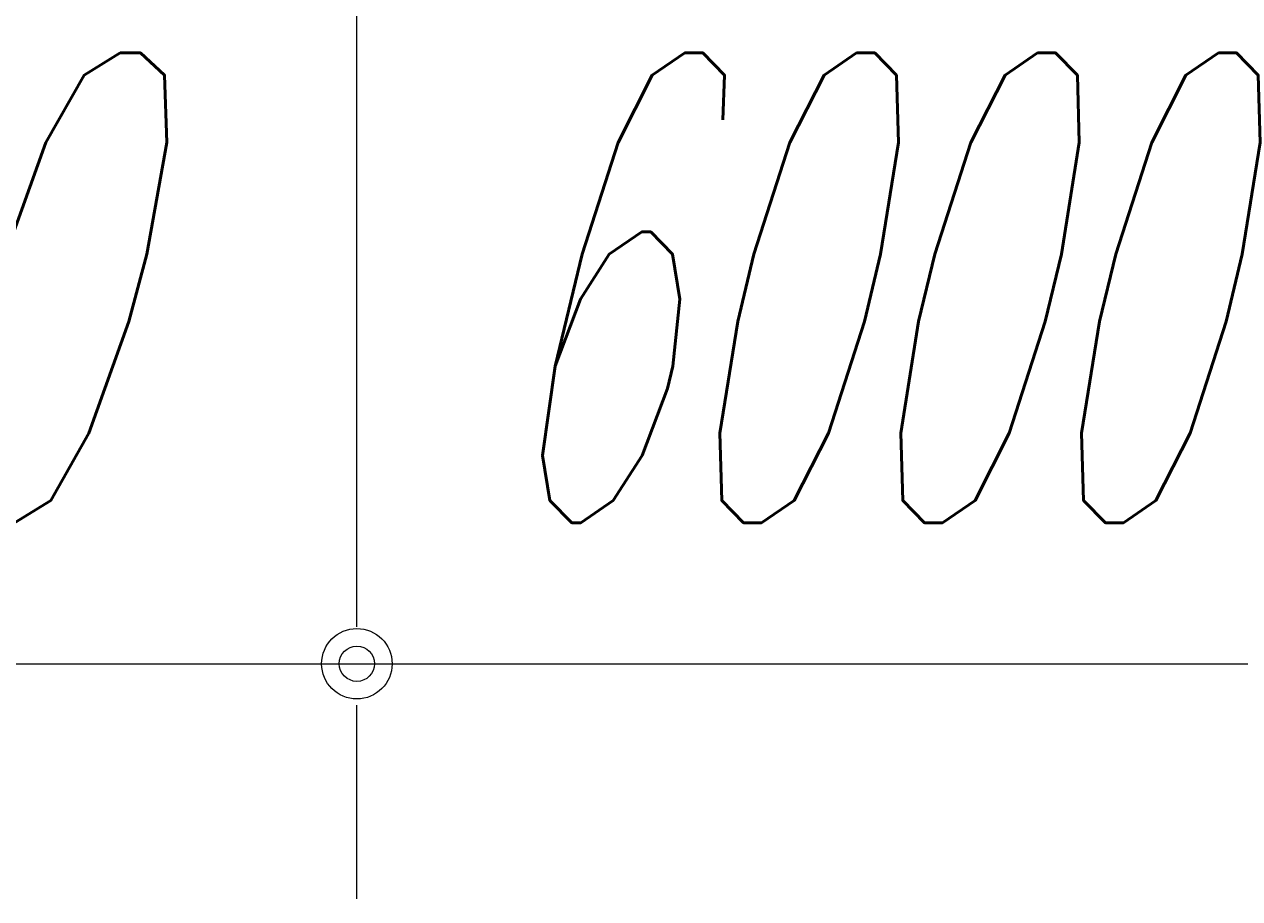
# Model space of a CAD drawing. Extents: x 22073 to 142282, y 6659 to 108851.
# Tile 7 of 68: x 48056 to 54264, y 9188 to 13654. Entities that reach past the tile are written whole.
import ezdxf
from ezdxf.enums import TextEntityAlignment as Align

# ---------------------------------------------------------------- set-up
doc = ezdxf.new("R2010")
doc.units = 0
doc.header["$LTSCALE"] = 150
doc.header["$MEASUREMENT"] = 0
doc.layers.add('11', color=7, linetype='Continuous')
doc.styles.get("Standard").update_dxf_attribs({"font": 'txt', "bigfont": 'bigfont'})
doc.dimstyles.get("Standard").update_dxf_attribs({"dimtxt": 0.18, "dimasz": 0.18, "dimexe": 0.18, "dimexo": 0.0625, "dimgap": 0.09, "dimtad": 0, "dimtih": 1, "dimtoh": 1, "dimdec": 4, "dimzin": 0, "dimdsep": 46, "dimtxsty": 'Standard', "dimcen": 0.09, "dimadec": 0, "dimazin": 0, "dimtfac": 1, "dimtdec": 4, "dimtofl": 0, "dimtmove": 0, "dimatfit": 0, "dimfxl": 1, "dimtolj": 1, "dimtzin": 0, "dimarcsym": 0})

# ---------------------------------------------------------------- blocks, each defined once
blk = doc.blocks.new('*D4')
at = {"layer": '11', "color": 7, "linetype": 'Continuous', "lineweight": 9}
for p, q in [((43755, 10387.9), (49755, 10387.9)), ((49755, 9187.9), (49755, 10175.9))]:
    blk.add_line(p, q, dxfattribs=at)
for radius in [180, 90]:
    blk.add_circle((49755, 10387.9), radius, dxfattribs=at)
at = {"layer": '11', "color": 7, "linetype": 'Continuous', "lineweight": 9, "oblique": 15, "width": 0.5}
blk.add_text('6000', height=2400, dxfattribs=at).set_placement((44355, 10387.9), align=Align.BOTTOM_LEFT)
blk = doc.blocks.new('*D5')
at = {"layer": '11', "color": 7, "linetype": 'Continuous', "lineweight": 9}
for p, q in [((49755, 10387.9), (55755, 10387.9)), ((55755, 9187.9), (55755, 10175.9))]:
    blk.add_line(p, q, dxfattribs=at)
for radius in [180, 90]:
    blk.add_circle((55755, 10387.9), radius, dxfattribs=at)
at = {"layer": '11', "color": 7, "linetype": 'Continuous', "lineweight": 9, "oblique": 15, "width": 0.5}
blk.add_text('6000', height=2400, dxfattribs=at).set_placement((50355, 10387.9), align=Align.BOTTOM_LEFT)

msp = doc.modelspace()

# ---------------------------------------------------------------- linework, layer by layer
at = {"layer": '11', "color": 7, "linetype": 'Continuous', "lineweight": 9}
msp.add_line((49755.00898, 10575.88271), (49755.00898, 14432.52026), dxfattribs=at)

# ---------------------------------------------------------------- dimensions: what is measured, and where the dimension line sits
for base, p1, p2, picture, middle in [((43755.00898, 10387.94136), (43755.00898, 10387.94136), (49755.00898, 10175.88271), '*D4', (46755.00898, 10387.94136)), ((49755.00898, 10387.94136), (49755.00898, 10387.94136), (55755.02729, 10175.88271), '*D5', (52755.01814, 10387.94136))]:
    dim = msp.add_linear_dim(base=base, p1=p1, p2=p2, text='6000', dimstyle='Standard', dxfattribs=at)
    dim.commit()
    dim.dimension.update_dxf_attribs({"geometry": picture, "text_midpoint": middle})

doc.saveas('drawing.dxf')
